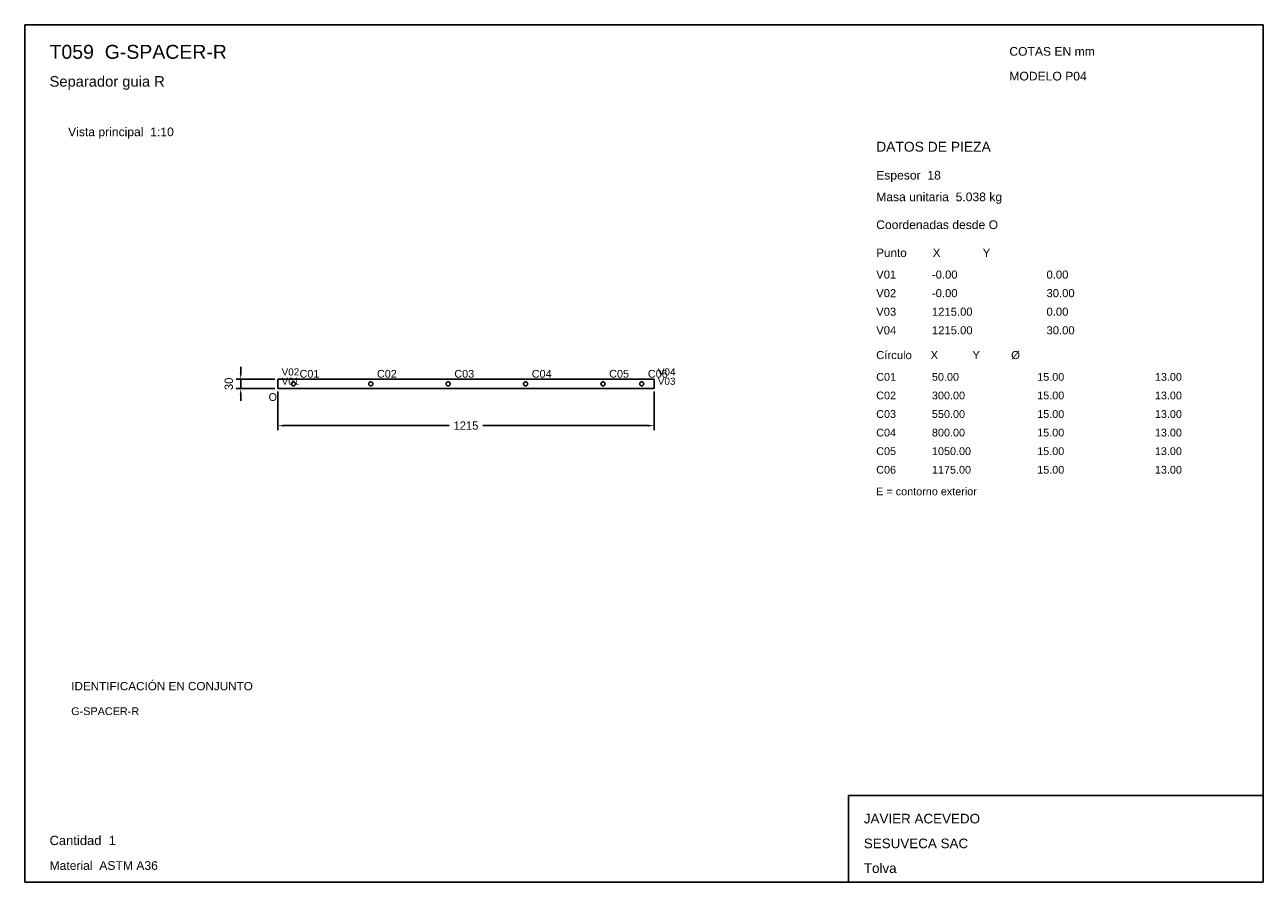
# Model space of a CAD drawing. Header units: millimetres. Extents: x 10 to 410, y 10 to 287.
import ezdxf

# ---------------------------------------------------------------- set-up
doc = ezdxf.new("R2010")
doc.units = ezdxf.units.MM
doc.styles.add('ARIAL', font='arial.ttf')
doc.dimstyles.get("Standard").update_dxf_attribs({"dimtxt": 2.5, "dimasz": 2.5, "dimexe": 1.25, "dimexo": 0.625, "dimtad": 1, "dimcen": 2.5, "dimazin": 3, "dimtfac": 1, "dimtmove": 0, "dimatfit": 3})

# ---------------------------------------------------------------- blocks, each defined once
blk = doc.blocks.new('_CLOSEDFILLED')
at = {"color": 0, "linetype": 'BYBLOCK'}
blk.add_solid([(-1, 0.16), (0, 0), (-1, -0.16)], dxfattribs=at)
blk = doc.blocks.new('*D1')
for p, q in [((91.75, 168.5), (91.75, 156)), ((213.25, 168.5), (213.25, 156)), ((93.75, 157.5), (147.1, 157.5)), ((157.9, 157.5), (211.25, 157.5))]:
    blk.add_line(p, q)
at = {"layer": 'Defpoints'}
for p in [(91.75, 169.5), (213.25, 169.5), (91.75, 157.5)]:
    blk.add_point(p, dxfattribs=at)
at = {"xscale": 2, "yscale": 2, "rotation": 180}
blk.add_blockref('_CLOSEDFILLED', (91.75, 157.5), dxfattribs=at)
at = {"xscale": 2, "yscale": 2}
blk.add_blockref('_CLOSEDFILLED', (213.25, 157.5), dxfattribs=at)
at = {"insert": (152.5, 157.5), "char_height": 2.7, "attachment_point": 5}
blk.add_mtext('1215', dxfattribs=at)

msp = doc.modelspace()

# ---------------------------------------------------------------- linework, layer by layer
for p, q in [((410, 287), (10, 287)), ((10, 287), (10, 10)), ((410, 10), (410, 287)), ((410, 38), (276, 38)), ((276, 38), (276, 10)), ((410, 10), (410, 38)), ((10, 10), (410, 10)), ((276, 10), (410, 10))]:
    msp.add_line(p, q)
for points in [[(91.75, 169.5), (91.75, 172.5), (91.75, 172.5)], [(91.75, 172.5), (213.25, 172.5), (213.25, 172.5)], [(213.25, 172.5), (213.25, 169.5), (213.25, 169.5)], [(213.25, 169.5), (91.75, 169.5), (91.75, 169.5)], [(97.4, 171), (97.398, 170.949), (97.392, 170.8983), (97.382, 170.8483), (97.3682, 170.7991), (97.3505, 170.7513), (97.3292, 170.7049), (97.3042, 170.6604), (97.2759, 170.6179), (97.2443, 170.5779), (97.2096, 170.5404), (97.1721, 170.5057), (97.1321, 170.4741), (97.0896, 170.4458), (97.0451, 170.4208), (96.9987, 170.3995), (96.9509, 170.3818), (96.9017, 170.368), (96.8517, 170.358), (96.801, 170.352), (96.75, 170.35), (96.699, 170.352), (96.6483, 170.358), (96.5983, 170.368), (96.5491, 170.3818), (96.5013, 170.3995), (96.4549, 170.4208), (96.4104, 170.4458), (96.3679, 170.4741), (96.3279, 170.5057), (96.2904, 170.5404), (96.2557, 170.5779), (96.2241, 170.6179), (96.1958, 170.6604), (96.1708, 170.7049), (96.1495, 170.7513), (96.1318, 170.7991), (96.118, 170.8483), (96.108, 170.8983), (96.102, 170.949), (96.1, 171), (96.102, 171.051), (96.108, 171.1017), (96.118, 171.1517), (96.1318, 171.2009), (96.1495, 171.2487), (96.1708, 171.2951), (96.1958, 171.3396), (96.2241, 171.3821), (96.2557, 171.4221), (96.2904, 171.4596), (96.3279, 171.4943), (96.3679, 171.5259), (96.4104, 171.5542), (96.4549, 171.5792), (96.5013, 171.6005), (96.5491, 171.6182), (96.5983, 171.632), (96.6483, 171.642), (96.699, 171.648), (96.75, 171.65), (96.801, 171.648), (96.8517, 171.642), (96.9017, 171.632), (96.9509, 171.6182), (96.9987, 171.6005), (97.0451, 171.5792), (97.0896, 171.5542), (97.1321, 171.5259), (97.1721, 171.4943), (97.2096, 171.4596), (97.2443, 171.4221), (97.2759, 171.3821), (97.3042, 171.3396), (97.3292, 171.2951), (97.3505, 171.2487), (97.3682, 171.2009), (97.382, 171.1517), (97.392, 171.1017), (97.398, 171.051), (97.4, 171)], [(122.4, 171), (122.398, 170.949), (122.392, 170.8983), (122.382, 170.8483), (122.3682, 170.7991), (122.3505, 170.7513), (122.3292, 170.7049), (122.3042, 170.6604), (122.2759, 170.6179), (122.2443, 170.5779), (122.2096, 170.5404), (122.1721, 170.5057), (122.1321, 170.4741), (122.0896, 170.4458), (122.0451, 170.4208), (121.9987, 170.3995), (121.9509, 170.3818), (121.9017, 170.368), (121.8517, 170.358), (121.801, 170.352), (121.75, 170.35), (121.699, 170.352), (121.6483, 170.358), (121.5983, 170.368), (121.5491, 170.3818), (121.5013, 170.3995), (121.4549, 170.4208), (121.4104, 170.4458), (121.3679, 170.4741), (121.3279, 170.5057), (121.2904, 170.5404), (121.2557, 170.5779), (121.2241, 170.6179), (121.1958, 170.6604), (121.1708, 170.7049), (121.1495, 170.7513), (121.1318, 170.7991), (121.118, 170.8483), (121.108, 170.8983), (121.102, 170.949), (121.1, 171), (121.102, 171.051), (121.108, 171.1017), (121.118, 171.1517), (121.1318, 171.2009), (121.1495, 171.2487), (121.1708, 171.2951), (121.1958, 171.3396), (121.2241, 171.3821), (121.2557, 171.4221), (121.2904, 171.4596), (121.3279, 171.4943), (121.3679, 171.5259), (121.4104, 171.5542), (121.4549, 171.5792), (121.5013, 171.6005), (121.5491, 171.6182), (121.5983, 171.632), (121.6483, 171.642), (121.699, 171.648), (121.75, 171.65), (121.801, 171.648), (121.8517, 171.642), (121.9017, 171.632), (121.9509, 171.6182), (121.9987, 171.6005), (122.0451, 171.5792), (122.0896, 171.5542), (122.1321, 171.5259), (122.1721, 171.4943), (122.2096, 171.4596), (122.2443, 171.4221), (122.2759, 171.3821), (122.3042, 171.3396), (122.3292, 171.2951), (122.3505, 171.2487), (122.3682, 171.2009), (122.382, 171.1517), (122.392, 171.1017), (122.398, 171.051), (122.4, 171)], [(147.4, 171), (147.398, 170.949), (147.392, 170.8983), (147.382, 170.8483), (147.3682, 170.7991), (147.3505, 170.7513), (147.3292, 170.7049), (147.3042, 170.6604), (147.2759, 170.6179), (147.2443, 170.5779), (147.2096, 170.5404), (147.1721, 170.5057), (147.1321, 170.4741), (147.0896, 170.4458), (147.0451, 170.4208), (146.9987, 170.3995), (146.9509, 170.3818), (146.9017, 170.368), (146.8517, 170.358), (146.801, 170.352), (146.75, 170.35), (146.699, 170.352), (146.6483, 170.358), (146.5983, 170.368), (146.5491, 170.3818), (146.5013, 170.3995), (146.4549, 170.4208), (146.4104, 170.4458), (146.3679, 170.4741), (146.3279, 170.5057), (146.2904, 170.5404), (146.2557, 170.5779), (146.2241, 170.6179), (146.1958, 170.6604), (146.1708, 170.7049), (146.1495, 170.7513), (146.1318, 170.7991), (146.118, 170.8483), (146.108, 170.8983), (146.102, 170.949), (146.1, 171), (146.102, 171.051), (146.108, 171.1017), (146.118, 171.1517), (146.1318, 171.2009), (146.1495, 171.2487), (146.1708, 171.2951), (146.1958, 171.3396), (146.2241, 171.3821), (146.2557, 171.4221), (146.2904, 171.4596), (146.3279, 171.4943), (146.3679, 171.5259), (146.4104, 171.5542), (146.4549, 171.5792), (146.5013, 171.6005), (146.5491, 171.6182), (146.5983, 171.632), (146.6483, 171.642), (146.699, 171.648), (146.75, 171.65), (146.801, 171.648), (146.8517, 171.642), (146.9017, 171.632), (146.9509, 171.6182), (146.9987, 171.6005), (147.0451, 171.5792), (147.0896, 171.5542), (147.1321, 171.5259), (147.1721, 171.4943), (147.2096, 171.4596), (147.2443, 171.4221), (147.2759, 171.3821), (147.3042, 171.3396), (147.3292, 171.2951), (147.3505, 171.2487), (147.3682, 171.2009), (147.382, 171.1517), (147.392, 171.1017), (147.398, 171.051), (147.4, 171)], [(172.4, 171), (172.398, 170.949), (172.392, 170.8983), (172.382, 170.8483), (172.3682, 170.7991), (172.3505, 170.7513), (172.3292, 170.7049), (172.3042, 170.6604), (172.2759, 170.6179), (172.2443, 170.5779), (172.2096, 170.5404), (172.1721, 170.5057), (172.1321, 170.4741), (172.0896, 170.4458), (172.0451, 170.4208), (171.9987, 170.3995), (171.9509, 170.3818), (171.9017, 170.368), (171.8517, 170.358), (171.801, 170.352), (171.75, 170.35), (171.699, 170.352), (171.6483, 170.358), (171.5983, 170.368), (171.5491, 170.3818), (171.5013, 170.3995), (171.4549, 170.4208), (171.4104, 170.4458), (171.3679, 170.4741), (171.3279, 170.5057), (171.2904, 170.5404), (171.2557, 170.5779), (171.2241, 170.6179), (171.1958, 170.6604), (171.1708, 170.7049), (171.1495, 170.7513), (171.1318, 170.7991), (171.118, 170.8483), (171.108, 170.8983), (171.102, 170.949), (171.1, 171), (171.102, 171.051), (171.108, 171.1017), (171.118, 171.1517), (171.1318, 171.2009), (171.1495, 171.2487), (171.1708, 171.2951), (171.1958, 171.3396), (171.2241, 171.3821), (171.2557, 171.4221), (171.2904, 171.4596), (171.3279, 171.4943), (171.3679, 171.5259), (171.4104, 171.5542), (171.4549, 171.5792), (171.5013, 171.6005), (171.5491, 171.6182), (171.5983, 171.632), (171.6483, 171.642), (171.699, 171.648), (171.75, 171.65), (171.801, 171.648), (171.8517, 171.642), (171.9017, 171.632), (171.9509, 171.6182), (171.9987, 171.6005), (172.0451, 171.5792), (172.0896, 171.5542), (172.1321, 171.5259), (172.1721, 171.4943), (172.2096, 171.4596), (172.2443, 171.4221), (172.2759, 171.3821), (172.3042, 171.3396), (172.3292, 171.2951), (172.3505, 171.2487), (172.3682, 171.2009), (172.382, 171.1517), (172.392, 171.1017), (172.398, 171.051), (172.4, 171)], [(197.4, 171), (197.398, 170.949), (197.392, 170.8983), (197.382, 170.8483), (197.3682, 170.7991), (197.3505, 170.7513), (197.3292, 170.7049), (197.3042, 170.6604), (197.2759, 170.6179), (197.2443, 170.5779), (197.2096, 170.5404), (197.1721, 170.5057), (197.1321, 170.4741), (197.0896, 170.4458), (197.0451, 170.4208), (196.9987, 170.3995), (196.9509, 170.3818), (196.9017, 170.368), (196.8517, 170.358), (196.801, 170.352), (196.75, 170.35), (196.699, 170.352), (196.6483, 170.358), (196.5983, 170.368), (196.5491, 170.3818), (196.5013, 170.3995), (196.4549, 170.4208), (196.4104, 170.4458), (196.3679, 170.4741), (196.3279, 170.5057), (196.2904, 170.5404), (196.2557, 170.5779), (196.2241, 170.6179), (196.1958, 170.6604), (196.1708, 170.7049), (196.1495, 170.7513), (196.1318, 170.7991), (196.118, 170.8483), (196.108, 170.8983), (196.102, 170.949), (196.1, 171), (196.102, 171.051), (196.108, 171.1017), (196.118, 171.1517), (196.1318, 171.2009), (196.1495, 171.2487), (196.1708, 171.2951), (196.1958, 171.3396), (196.2241, 171.3821), (196.2557, 171.4221), (196.2904, 171.4596), (196.3279, 171.4943), (196.3679, 171.5259), (196.4104, 171.5542), (196.4549, 171.5792), (196.5013, 171.6005), (196.5491, 171.6182), (196.5983, 171.632), (196.6483, 171.642), (196.699, 171.648), (196.75, 171.65), (196.801, 171.648), (196.8517, 171.642), (196.9017, 171.632), (196.9509, 171.6182), (196.9987, 171.6005), (197.0451, 171.5792), (197.0896, 171.5542), (197.1321, 171.5259), (197.1721, 171.4943), (197.2096, 171.4596), (197.2443, 171.4221), (197.2759, 171.3821), (197.3042, 171.3396), (197.3292, 171.2951), (197.3505, 171.2487), (197.3682, 171.2009), (197.382, 171.1517), (197.392, 171.1017), (197.398, 171.051), (197.4, 171)], [(209.9, 171), (209.898, 170.949), (209.892, 170.8983), (209.882, 170.8483), (209.8682, 170.7991), (209.8505, 170.7513), (209.8292, 170.7049), (209.8042, 170.6604), (209.7759, 170.6179), (209.7443, 170.5779), (209.7096, 170.5404), (209.6721, 170.5057), (209.6321, 170.4741), (209.5896, 170.4458), (209.5451, 170.4208), (209.4987, 170.3995), (209.4509, 170.3818), (209.4017, 170.368), (209.3517, 170.358), (209.301, 170.352), (209.25, 170.35), (209.199, 170.352), (209.1483, 170.358), (209.0983, 170.368), (209.0491, 170.3818), (209.0013, 170.3995), (208.9549, 170.4208), (208.9104, 170.4458), (208.8679, 170.4741), (208.8279, 170.5057), (208.7904, 170.5404), (208.7557, 170.5779), (208.7241, 170.6179), (208.6958, 170.6604), (208.6708, 170.7049), (208.6495, 170.7513), (208.6318, 170.7991), (208.618, 170.8483), (208.608, 170.8983), (208.602, 170.949), (208.6, 171), (208.602, 171.051), (208.608, 171.1017), (208.618, 171.1517), (208.6318, 171.2009), (208.6495, 171.2487), (208.6708, 171.2951), (208.6958, 171.3396), (208.7241, 171.3821), (208.7557, 171.4221), (208.7904, 171.4596), (208.8279, 171.4943), (208.8679, 171.5259), (208.9104, 171.5542), (208.9549, 171.5792), (209.0013, 171.6005), (209.0491, 171.6182), (209.0983, 171.632), (209.1483, 171.642), (209.199, 171.648), (209.25, 171.65), (209.301, 171.648), (209.3517, 171.642), (209.4017, 171.632), (209.4509, 171.6182), (209.4987, 171.6005), (209.5451, 171.5792), (209.5896, 171.5542), (209.6321, 171.5259), (209.6721, 171.4943), (209.7096, 171.4596), (209.7443, 171.4221), (209.7759, 171.3821), (209.8042, 171.3396), (209.8292, 171.2951), (209.8505, 171.2487), (209.8682, 171.2009), (209.882, 171.1517), (209.892, 171.1017), (209.898, 171.051), (209.9, 171)]]:
    msp.add_lwpolyline(points)

# ---------------------------------------------------------------- texts
at = {"style": 'ARIAL'}
for s, height, p in [('T059  G-SPACER-R', 4.5, (18, 276)), ('COTAS EN mm', 2.8, (328, 277)), ('Separador guia R', 3.4, (18, 267)), ('MODELO P04', 2.8, (328, 269)), ('Vista principal  1:10', 2.8, (24, 251)), ('DATOS DE PIEZA', 3.2, (285, 246)), ('Espesor  18', 2.8, (285, 237)), ('Masa unitaria  5.038 kg', 2.8, (285, 230)), ('Coordenadas desde O', 2.8, (285, 221)), ('Punto        X             Y', 2.7, (285, 212)), ('V01', 2.6, (285, 205)), ('-0.00', 2.6, (303, 205)), ('0.00', 2.6, (340, 205)), ('V02', 2.6, (285, 199)), ('-0.00', 2.6, (303, 199)), ('30.00', 2.6, (340, 199)), ('V03', 2.6, (285, 193)), ('1215.00', 2.6, (303, 193)), ('0.00', 2.6, (340, 193)), ('V04', 2.6, (285, 187)), ('1215.00', 2.6, (303, 187)), ('30.00', 2.6, (340, 187)), ('Círculo      X           Y          Ø', 2.6, (285, 179)), ('V02', 2.3, (92.95, 173.7)), ('V04', 2.3, (214.45, 173.7)), ('V01', 2.3, (92.95, 170.7)), ('C01', 2.5, (98.75, 173)), ('C02', 2.5, (123.75, 173)), ('C03', 2.5, (148.75, 173)), ('C04', 2.5, (173.75, 173)), ('C05', 2.5, (198.75, 173)), ('C06', 2.5, (211.25, 173)), ('V03', 2.3, (214.45, 170.7)), ('C01', 2.5, (285, 172)), ('50.00', 2.5, (303, 172)), ('15.00', 2.5, (337, 172)), ('13.00', 2.5, (375, 172)), ('O', 2.5, (88.75, 165.5)), ('C02', 2.5, (285, 166)), ('300.00', 2.5, (303, 166)), ('15.00', 2.5, (337, 166)), ('13.00', 2.5, (375, 166)), ('C03', 2.5, (285, 160)), ('550.00', 2.5, (303, 160)), ('15.00', 2.5, (337, 160)), ('13.00', 2.5, (375, 160)), ('C04', 2.5, (285, 154)), ('800.00', 2.5, (303, 154)), ('15.00', 2.5, (337, 154)), ('13.00', 2.5, (375, 154)), ('C05', 2.5, (285, 148)), ('1050.00', 2.5, (303, 148)), ('15.00', 2.5, (337, 148)), ('13.00', 2.5, (375, 148)), ('C06', 2.5, (285, 142)), ('1175.00', 2.5, (303, 142)), ('15.00', 2.5, (337, 142)), ('13.00', 2.5, (375, 142)), ('E = contorno exterior', 2.5, (285, 135)), ('IDENTIFICACIÓN EN CONJUNTO', 2.7, (25, 72)), ('G-SPACER-R', 2.5, (25, 64)), ('JAVIER ACEVEDO', 3.1, (281, 29)), ('Cantidad  1', 3, (18, 22)), ('SESUVECA SAC', 3.1, (281, 21)), ('Material  ASTM A36', 2.8, (18, 14)), ('Tolva', 3.1, (281, 13))]:
    msp.add_text(s, height=height, dxfattribs=at).set_placement(p)

# ---------------------------------------------------------------- dimensions: what is measured, and where the dimension line sits
msp.add_linear_dim(base=(79.75, 169.5), p1=(91.75, 169.5), p2=(91.75, 172.5), angle=90, dimstyle='Standard', override={"dimtxt": 2.7, "dimasz": 2, "dimexe": 1.5, "dimexo": 1, "dimgap": 1, "dimdec": 2, "dimlfac": 10, "dimzin": 8}).render()
dim = msp.add_linear_dim(base=(91.75, 157.5), p1=(91.75, 169.5), p2=(213.25, 169.5), dimstyle='Standard', override={"dimtxt": 2.7, "dimasz": 2, "dimexe": 1.5, "dimexo": 1, "dimgap": 1, "dimdec": 2, "dimlfac": 10, "dimzin": 8})
dim.commit()
dim.dimension.update_dxf_attribs({"geometry": '*D1', "text_midpoint": (152.5, 157.5)})

doc.saveas('drawing.dxf')
